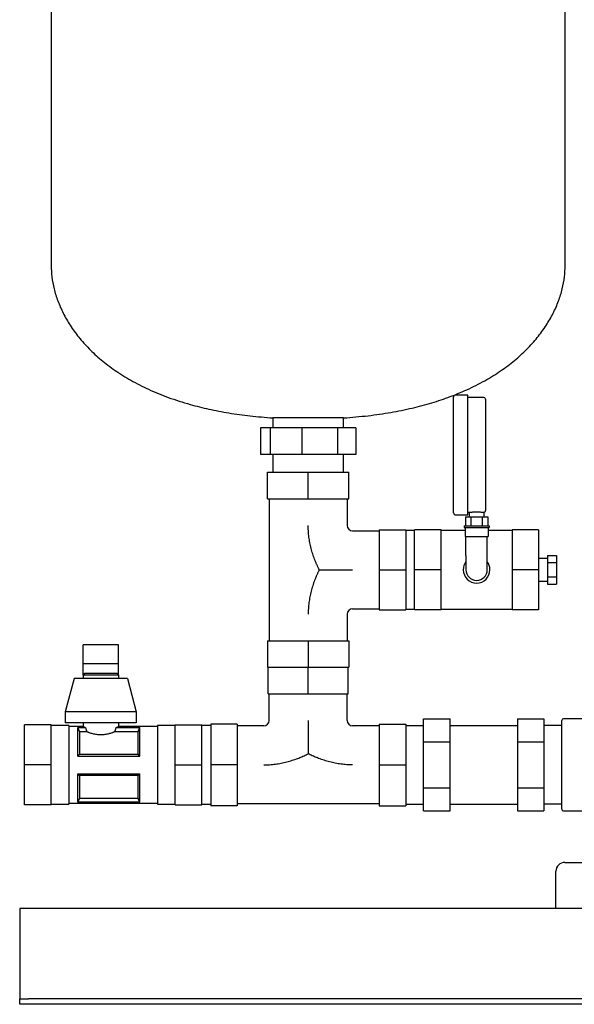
# Model space of a CAD drawing. Header units: millimetres. Extents: x 14 to 1266, y 11 to 850.
# Tile 1 of 4: x 14 to 327, y 11 to 566. Entities that reach past the tile are written whole.
import ezdxf

# ---------------------------------------------------------------- set-up
doc = ezdxf.new("R2010")
doc.units = ezdxf.units.MM

msp = doc.modelspace()

# ---------------------------------------------------------------- linework, layer by layer
at = {"color": 7, "linetype": 'Continuous', "lineweight": 25}
for p, q in [((31.43, 697.98), (31.43, 427.38)), ((321.43, 427.38), (321.43, 697.98)), ((258.43, 320.58), (258.43, 353.33)), ((266.43, 354.33), (259.43, 354.33)), ((266.43, 320.58), (266.43, 354.33)), ((275.43, 352.98), (266.43, 352.98)), ((276.43, 351.98), (276.43, 320.58)), ((156.43, 341.41), (156.43, 335.78)), ((173.82, 341.41), (156.43, 341.41)), ((196.43, 341.41), (173.82, 341.41)), ((196.43, 335.78), (196.43, 341.41)), ((149.6, 335.78), (149.6, 320.78)), ((154.96, 335.78), (149.6, 335.78)), ((154.96, 335.78), (154.96, 320.78)), ((172.9, 335.78), (154.96, 335.78)), ((172.9, 335.78), (172.9, 320.78)), ((192.9, 335.78), (172.9, 335.78)), ((192.9, 335.78), (192.9, 320.78)), ((203.26, 335.78), (192.9, 335.78)), ((203.26, 335.78), (203.26, 320.78)), ((154.96, 320.78), (149.6, 320.78)), ((172.9, 320.78), (154.96, 320.78)), ((156.43, 320.78), (156.43, 310.78)), ((192.9, 320.78), (172.9, 320.78)), ((203.26, 320.78), (192.9, 320.78)), ((196.43, 310.78), (196.43, 320.78)), ((258.43, 287.83), (258.43, 320.58)), ((266.43, 286.83), (266.43, 320.58)), ((276.43, 320.58), (276.43, 289.17)), ((153.43, 295.78), (153.43, 310.78)), ((153.43, 310.78), (176.43, 310.78)), ((176.43, 295.78), (176.43, 310.78)), ((176.43, 310.78), (199.43, 310.78)), ((199.43, 295.78), (199.43, 310.78)), ((153.43, 295.78), (176.43, 295.78)), ((154.43, 295.78), (154.43, 215.78)), ((176.43, 295.78), (199.43, 295.78)), ((198.43, 295.78), (198.43, 280.78)), ((259.43, 286.83), (266.43, 286.83)), ((265.08, 285.58), (265.08, 280.58)), ((265.08, 285.58), (268.25, 285.58)), ((266.43, 288.18), (267.33, 288.18)), ((267.33, 288.18), (267.33, 285.58)), ((268.25, 285.58), (268.25, 280.58)), ((268.25, 285.58), (274.6, 285.58)), ((274.6, 285.58), (274.6, 280.58)), ((274.6, 285.58), (277.78, 285.58)), ((275.53, 288.18), (275.53, 285.58)), ((277.78, 285.58), (277.78, 280.58)), ((201.43, 277.78), (216.43, 277.78)), ((216.43, 278.28), (216.43, 255.78)), ((216.43, 278.28), (231.43, 278.28)), ((231.43, 278.28), (231.43, 255.78)), ((236.43, 277.93), (231.43, 277.93)), ((251.43, 278.28), (236.43, 278.28)), ((236.43, 255.78), (236.43, 278.28)), ((251.43, 255.78), (251.43, 278.28)), ((264.93, 277.93), (251.43, 277.93)), ((264.43, 280.58), (264.43, 279.58)), ((264.43, 280.58), (278.43, 280.58)), ((264.43, 279.58), (278.43, 279.58)), ((264.93, 279.58), (264.93, 274.58)), ((277.93, 279.58), (277.93, 274.58)), ((291.43, 277.93), (277.93, 277.93)), ((278.43, 280.58), (278.43, 279.58)), ((306.43, 278.28), (291.43, 278.28)), ((291.43, 278.28), (291.43, 255.78)), ((306.43, 278.28), (306.43, 255.78)), ((264.93, 274.58), (277.93, 274.58)), ((265.43, 263.78), (265.43, 274.58)), ((277.43, 263.78), (277.43, 274.58)), ((265.43, 263.78), (265.43, 255.78)), ((277.43, 255.78), (277.43, 263.78)), ((311.43, 262.13), (306.43, 262.13)), ((311.43, 263.86), (311.43, 259.82)), ((311.43, 263.86), (316.43, 263.86)), ((316.43, 263.86), (316.43, 259.82)), ((216.43, 255.78), (231.43, 255.78)), ((216.43, 255.78), (216.43, 233.28)), ((231.43, 255.78), (231.43, 233.28)), ((251.43, 255.78), (236.43, 255.78)), ((236.43, 233.28), (236.43, 255.78)), ((251.43, 233.28), (251.43, 255.78)), ((306.43, 255.78), (291.43, 255.78)), ((291.43, 255.78), (291.43, 233.28)), ((306.43, 255.78), (306.43, 233.28)), ((311.43, 259.82), (316.43, 259.82)), ((311.43, 259.82), (311.43, 251.74)), ((316.43, 259.82), (316.43, 251.74)), ((311.43, 251.74), (311.43, 247.7)), ((311.43, 251.74), (316.43, 251.74)), ((316.43, 251.74), (316.43, 247.7)), ((306.43, 249.43), (311.43, 249.43)), ((311.43, 247.7), (316.43, 247.7)), ((201.43, 233.78), (216.43, 233.78)), ((216.43, 233.28), (231.43, 233.28)), ((231.43, 233.63), (236.43, 233.63)), ((251.43, 233.28), (236.43, 233.28)), ((251.43, 233.63), (291.43, 233.63)), ((306.43, 233.28), (291.43, 233.28)), ((198.43, 230.78), (198.43, 215.78)), ((69.43, 213.47), (49.43, 213.47)), ((49.43, 203.02), (49.43, 213.47)), ((69.43, 203.02), (69.43, 213.47)), ((153.43, 215.78), (153.43, 200.78)), ((153.43, 215.78), (176.43, 215.78)), ((176.43, 215.78), (176.43, 200.78)), ((176.43, 215.78), (199.43, 215.78)), ((199.43, 215.78), (199.43, 200.78)), ((49.43, 196.43), (49.43, 203.02)), ((49.43, 203.02), (69.43, 203.02)), ((69.43, 196.43), (69.43, 203.02)), ((153.43, 200.78), (176.43, 200.78)), ((153.93, 185.78), (153.93, 200.78)), ((176.43, 200.78), (199.43, 200.78)), ((176.43, 185.78), (176.43, 200.78)), ((198.93, 185.78), (198.93, 200.78)), ((44.43, 194.43), (39.43, 175.68)), ((74.43, 194.43), (44.43, 194.43)), ((50.43, 197.43), (49.43, 196.43)), ((49.43, 196.43), (49.43, 194.43)), ((69.43, 196.43), (49.43, 196.43)), ((50.43, 197.43), (68.43, 197.43)), ((68.43, 197.43), (69.43, 196.43)), ((69.43, 196.43), (69.43, 194.43)), ((74.43, 194.43), (79.43, 175.68)), ((153.93, 185.78), (176.43, 185.78)), ((154.43, 170.78), (154.43, 185.78)), ((176.43, 185.78), (198.93, 185.78)), ((198.43, 170.78), (198.43, 185.78)), ((79.43, 175.68), (39.43, 175.68)), ((39.43, 175.68), (39.43, 169.43)), ((79.43, 175.68), (79.43, 169.43)), ((31.43, 168.28), (16.43, 168.28)), ((16.43, 145.78), (16.43, 168.28)), ((31.43, 145.78), (31.43, 168.28)), ((41.43, 167.93), (31.43, 167.93)), ((79.43, 169.43), (39.43, 169.43)), ((41.43, 167.93), (41.43, 145.78)), ((49.43, 167.43), (41.43, 167.43)), ((46.43, 166.84), (50.77, 166.84)), ((46.43, 150.78), (46.43, 166.84)), ((46.46, 166.78), (50.77, 166.78)), ((49.43, 169.43), (49.43, 167.43)), ((50.77, 166.78), (50.77, 166.84)), ((68.09, 166.84), (81.43, 166.84)), ((68.09, 166.84), (68.09, 166.78)), ((68.09, 166.78), (81.4, 166.78)), ((69.43, 169.43), (69.43, 167.43)), ((91.43, 167.43), (69.43, 167.43)), ((81.43, 150.78), (81.43, 166.84)), ((101.43, 167.93), (91.43, 167.93)), ((91.43, 167.93), (91.43, 145.78)), ((101.43, 145.78), (101.43, 168.28)), ((101.43, 168.28), (116.43, 168.28)), ((116.43, 145.78), (116.43, 168.28)), ((121.43, 167.93), (116.43, 167.93)), ((136.43, 168.78), (121.43, 168.78)), ((121.43, 168.78), (121.43, 145.78)), ((136.43, 168.78), (136.43, 145.78)), ((151.43, 167.78), (136.43, 167.78)), ((216.43, 167.78), (201.43, 167.78)), ((216.43, 168.78), (231.43, 168.78)), ((216.43, 168.78), (216.43, 145.78)), ((231.43, 168.78), (231.43, 145.78)), ((231.43, 167.93), (241.43, 167.93)), ((241.43, 158.77), (241.43, 171.76)), ((241.43, 171.76), (256.43, 171.76)), ((256.43, 158.77), (256.43, 171.76)), ((256.43, 167.93), (294.43, 167.93)), ((294.43, 171.76), (294.43, 158.77)), ((294.43, 171.76), (309.43, 171.76)), ((309.43, 171.76), (309.43, 158.77)), ((319.43, 167.93), (309.43, 167.93)), ((319.43, 145.78), (319.43, 170.78)), ((345.43, 171.78), (320.43, 171.78)), ((47.36, 164.46), (47.36, 151.86)), ((51.49, 164.46), (47.36, 164.46)), ((80.5, 164.46), (67.37, 164.46)), ((80.5, 151.86), (80.5, 164.46)), ((241.43, 158.77), (256.43, 158.77)), ((241.43, 132.79), (241.43, 158.77)), ((256.43, 132.79), (256.43, 158.77)), ((294.43, 158.77), (309.43, 158.77)), ((294.43, 158.77), (294.43, 132.79)), ((309.43, 158.77), (309.43, 132.79)), ((46.43, 150.78), (81.43, 150.78)), ((47.36, 151.86), (80.5, 151.86)), ((31.43, 145.78), (16.43, 145.78)), ((16.43, 123.28), (16.43, 145.78)), ((31.43, 123.28), (31.43, 145.78)), ((41.43, 145.78), (41.43, 123.63)), ((91.43, 145.78), (91.43, 123.63)), ((101.43, 145.78), (116.43, 145.78)), ((101.43, 123.28), (101.43, 145.78)), ((116.43, 123.28), (116.43, 145.78)), ((136.43, 145.78), (121.43, 145.78)), ((121.43, 145.78), (121.43, 122.78)), ((136.43, 145.78), (136.43, 122.78)), ((216.43, 145.78), (231.43, 145.78)), ((216.43, 145.78), (216.43, 122.78)), ((231.43, 145.78), (231.43, 122.78)), ((319.43, 120.78), (319.43, 145.78)), ((46.43, 140.78), (81.43, 140.78)), ((46.43, 124.71), (46.43, 140.78)), ((47.36, 139.7), (47.36, 127.09)), ((80.5, 139.7), (47.36, 139.7)), ((80.5, 127.09), (80.5, 139.7)), ((81.43, 124.71), (81.43, 140.78)), ((241.43, 119.8), (241.43, 132.79)), ((241.43, 132.79), (256.43, 132.79)), ((256.43, 119.8), (256.43, 132.79)), ((294.43, 132.79), (294.43, 119.8)), ((294.43, 132.79), (309.43, 132.79)), ((309.43, 132.79), (309.43, 119.8)), ((31.43, 123.28), (16.43, 123.28)), ((31.43, 123.63), (41.43, 123.63)), ((41.43, 124.13), (91.43, 124.13)), ((46.43, 124.71), (81.43, 124.71)), ((81.4, 124.78), (46.46, 124.78)), ((47.36, 127.09), (80.5, 127.09)), ((91.43, 123.63), (101.43, 123.63)), ((101.43, 123.28), (116.43, 123.28)), ((116.43, 123.63), (121.43, 123.63)), ((136.43, 122.78), (121.43, 122.78)), ((216.43, 123.78), (136.43, 123.78)), ((216.43, 122.78), (231.43, 122.78)), ((231.43, 123.63), (241.43, 123.63)), ((256.43, 123.63), (294.43, 123.63)), ((319.43, 123.63), (309.43, 123.63)), ((241.43, 119.8), (256.43, 119.8)), ((294.43, 119.8), (309.43, 119.8)), ((320.43, 119.78), (345.43, 119.78)), ((321.18, 90.78), (341.38, 90.78)), ((316.18, 64.78), (316.18, 85.78)), ((813.68, 64.78), (13.68, 64.78)), ((13.68, 64.78), (13.68, 59.78)), ((13.68, 59.78), (13.68, 15.78)), ((13.68, 15.78), (13.68, 13.78)), ((13.68, 10.78), (13.68, 13.78)), ((13.68, 13.78), (18.68, 13.78)), ((808.68, 13.78), (18.68, 13.78)), ((18.68, 10.78), (13.68, 10.78)), ((808.68, 10.78), (18.68, 10.78))]:
    msp.add_line(p, q, dxfattribs=at)
at = {"color": 7, "linetype": 'Continuous', "lineweight": 25, "flags": 128}
for points in [[(46.43, 166.84), (46.44, 166.81), (46.46, 166.78)], [(81.4, 166.78), (81.42, 166.82), (81.43, 166.84)], [(46.46, 124.78), (46.44, 124.74), (46.43, 124.71)], [(81.43, 124.71), (81.41, 124.75), (81.4, 124.78)]]:
    msp.add_lwpolyline(points, dxfattribs=at)
at = {"color": 7, "linetype": 'Continuous', "lineweight": 25}
for centre, radius, start, end in [((259.43, 353.33), 1, 90, 180), ((275.43, 351.98), 1, 0, 90), ((259.43, 287.83), 1, 180, 270), ((201.43, 280.78), 3, 180, 270), ((271.43, 255.78), 7.5, 143.1301, 180), ((271.43, 255.78), 7.5, 180, 0), ((271.43, 255.78), 6, 180, 270), ((271.43, 255.78), 6, 270, 0), ((271.43, 255.78), 7.5, 0, 36.8699), ((201.43, 230.78), 3, 90, 180), ((151.43, 170.78), 3, 270, 0), ((201.43, 170.78), 3, 180, 270), ((320.43, 170.78), 1, 90, 180), ((320.43, 120.78), 1, 180, 270), ((321.18, 85.78), 5, 90, 180)]:
    msp.add_arc(centre, radius, start, end, dxfattribs=at)
for points, knots in [([(31.43, 427.38), (31.51, 425.22), (31.68, 420.8), (32.99, 414.09), (35.11, 407.24), (38.15, 400.33), (42.11, 393.47), (46.99, 386.75), (52.83, 380.22), (59.67, 373.94), (67.55, 367.98), (76.5, 362.4), (86.55, 357.3), (97.74, 352.73), (109.11, 349.1), (120.51, 346.25), (131.79, 344.1), (143.84, 342.4), (152.15, 341.75), (156.43, 341.41)], [0, 0, 0, 0, 0.039003, 0.079969, 0.123044, 0.168399, 0.216235, 0.265872, 0.318412, 0.374173, 0.43351, 0.496816, 0.564519, 0.637073, 0.714953, 0.780208, 0.849301, 0.922481, 1, 1, 1, 1]), ([(196.43, 341.41), (201.04, 341.78), (209.97, 342.49), (222.88, 344.39), (234.91, 346.82), (246.05, 349.78), (256.35, 353.23), (266.31, 357.33), (275.86, 362.13), (284.87, 367.68), (292.8, 373.62), (299.74, 379.93), (305.69, 386.53), (310.68, 393.35), (314.68, 400.27), (317.74, 407.2), (319.86, 414.06), (321.18, 420.78), (321.35, 425.22), (321.43, 427.38)], [0, 0, 0, 0, 0.08352, 0.162003, 0.235767, 0.305124, 0.370381, 0.431839, 0.499782, 0.563307, 0.622839, 0.678776, 0.732519, 0.783228, 0.831195, 0.876667, 0.919848, 0.96091, 1, 1, 1, 1]), ([(275.53, 288.18), (275.65, 288.2), (275.89, 288.25), (276.19, 288.49), (276.39, 288.81), (276.42, 289.06), (276.43, 289.17)], [0, 0, 0, 0, 0.241358, 0.5, 0.758642, 1, 1, 1, 1]), ([(267.33, 288.18), (267.33, 288.18), (267.33, 288.18), (267.34, 288.18), (267.37, 288.18), (267.41, 288.19), (267.48, 288.2), (267.63, 288.22), (267.91, 288.25), (268.36, 288.29), (268.91, 288.34), (269.54, 288.39), (270.24, 288.42), (270.97, 288.44), (271.72, 288.44), (272.47, 288.43), (273.17, 288.39), (273.82, 288.35), (274.39, 288.3), (274.78, 288.27), (275.04, 288.24), (275.2, 288.22), (275.34, 288.2), (275.4, 288.2), (275.43, 288.19)], [0, 0, 0, 0, 0.015612, 0.031194, 0.046779, 0.062398, 0.09373, 0.125082, 0.187508, 0.250019, 0.312569, 0.374947, 0.437574, 0.499871, 0.562544, 0.624823, 0.687505, 0.749817, 0.812454, 0.874834, 0.90614, 0.937441, 0.968727, 1, 1, 1, 1]), ([(182.68, 255.78), (182.57, 255.99), (182.36, 256.42), (182.05, 257.07), (181.74, 257.73), (181.44, 258.38), (181.15, 259.04), (180.87, 259.7), (180.59, 260.37), (180.32, 261.04), (179.76, 262.49), (178.96, 264.76), (178.06, 267.88), (177.34, 271.04), (176.82, 274.26), (176.58, 276.69), (176.49, 278.33), (176.45, 279.13), (176.43, 279.95), (176.43, 280.5), (176.43, 280.78)], [0, 0, 0, 0, 0.027887, 0.055741, 0.083568, 0.11137, 0.139153, 0.16692, 0.194677, 0.222426, 0.250174, 0.375098, 0.498817, 0.624405, 0.748764, 0.874334, 0.905749, 0.93716, 0.967425, 1, 1, 1, 1]), ([(182.68, 255.78), (182.57, 255.56), (182.36, 255.14), (182.05, 254.49), (181.75, 253.84), (181.45, 253.19), (181.16, 252.53), (180.88, 251.87), (180.6, 251.21), (180.33, 250.54), (179.77, 249.09), (178.97, 246.81), (178.06, 243.68), (177.34, 240.51), (176.82, 237.29), (176.58, 234.85), (176.49, 233.22), (176.45, 232.4), (176.43, 231.59), (176.43, 231.04), (176.43, 230.78)], [0, 0, 0, 0, 0.0277889, 0.0555401, 0.0832562, 0.1109398, 0.1385942, 0.1662227, 0.1938292, 0.2214178, 0.2489931, 0.374372, 0.4991261, 0.6245386, 0.7494808, 0.8747271, 0.90605, 0.9373686, 0.9696892, 1, 1, 1, 1]), ([(182.68, 255.78), (182.9, 255.78), (183.35, 255.78), (184.02, 255.78), (184.68, 255.78), (185.35, 255.78), (186.01, 255.78), (186.67, 255.78), (187.89, 255.78), (189.67, 255.78), (192.02, 255.78), (194.37, 255.78), (196.72, 255.78), (199.07, 255.78), (200.64, 255.78), (201.43, 255.78)], [0, 0, 0, 0, 0.036186, 0.072163, 0.107943, 0.143536, 0.178954, 0.21421, 0.249318, 0.374945, 0.498887, 0.624562, 0.749161, 0.874764, 1, 1, 1, 1]), ([(49.43, 167.43), (49.43, 167.43), (49.43, 167.43), (49.44, 167.42), (49.46, 167.41), (49.49, 167.4), (49.53, 167.38), (49.58, 167.36), (49.63, 167.33), (49.7, 167.31), (49.79, 167.27), (49.91, 167.21), (50.08, 167.14), (50.28, 167.05), (50.5, 166.95), (50.68, 166.88), (50.77, 166.84)], [0, 0, 0, 0, 0.054384, 0.109024, 0.16393, 0.219112, 0.274579, 0.330339, 0.386404, 0.44278, 0.499478, 0.593107, 0.689943, 0.790017, 0.893361, 1, 1, 1, 1]), ([(68.09, 166.84), (68.14, 166.86), (68.24, 166.91), (68.38, 166.96), (68.51, 167.02), (68.63, 167.07), (68.74, 167.12), (68.84, 167.16), (68.93, 167.2), (69.01, 167.24), (69.11, 167.28), (69.21, 167.33), (69.31, 167.37), (69.38, 167.41), (69.42, 167.43), (69.43, 167.43), (69.43, 167.43)], [0, 0, 0, 0, 0.059469, 0.117923, 0.175366, 0.231802, 0.287238, 0.341677, 0.395125, 0.447587, 0.49907, 0.601196, 0.702298, 0.80243, 0.901645, 1, 1, 1, 1]), ([(176.43, 170.78), (176.43, 170), (176.43, 168.43), (176.43, 166.08), (176.43, 163.73), (176.43, 161.39), (176.43, 159.04), (176.43, 157.09), (176.43, 155.53), (176.43, 154.37), (176.43, 153.2), (176.43, 152.42), (176.43, 152.03)], [0, 0, 0, 0, 0.124809, 0.249986, 0.374405, 0.499906, 0.624024, 0.749851, 0.811595, 0.873822, 0.936604, 1, 1, 1, 1]), ([(67.37, 164.46), (67.3, 164.44), (67.17, 164.38), (66.96, 164.29), (66.74, 164.21), (66.52, 164.12), (66.29, 164.03), (66.05, 163.94), (65.6, 163.78), (64.9, 163.55), (63.91, 163.27), (62.86, 163.03), (61.76, 162.84), (60.62, 162.72), (59.45, 162.68), (58.28, 162.72), (57.13, 162.84), (56.01, 163.02), (54.96, 163.27), (53.97, 163.55), (53.2, 163.8), (52.63, 164.01), (52.23, 164.16), (51.84, 164.32), (51.61, 164.41), (51.49, 164.46)], [0, 0, 0, 0, 0.017904, 0.035755, 0.053569, 0.071363, 0.089151, 0.106951, 0.124778, 0.18776, 0.24984, 0.312663, 0.374317, 0.436894, 0.498936, 0.561218, 0.624086, 0.686097, 0.7493, 0.81136, 0.874338, 0.905734, 0.937085, 0.968478, 1, 1, 1, 1]), ([(151.43, 145.78), (151.69, 145.78), (152.24, 145.78), (153.06, 145.8), (153.88, 145.84), (155.51, 145.93), (157.95, 146.17), (161.17, 146.69), (164.34, 147.41), (167.45, 148.32), (169.9, 149.17), (171.71, 149.89), (172.9, 150.39), (174.09, 150.91), (175.27, 151.46), (176.04, 151.84), (176.43, 152.03)], [0, 0, 0, 0, 0.030407, 0.062829, 0.094236, 0.125656, 0.251228, 0.375965, 0.50118, 0.625191, 0.749827, 0.799705, 0.849639, 0.899653, 0.949768, 1, 1, 1, 1]), ([(201.43, 145.78), (201.15, 145.78), (200.6, 145.78), (199.79, 145.8), (198.98, 145.84), (197.36, 145.93), (194.92, 146.17), (191.71, 146.69), (188.53, 147.41), (185.4, 148.32), (182.94, 149.18), (181.13, 149.9), (179.94, 150.39), (178.76, 150.92), (177.58, 151.46), (176.81, 151.84), (176.43, 152.03)], [0, 0, 0, 0, 0.032464, 0.062643, 0.093941, 0.125284, 0.250529, 0.375084, 0.500882, 0.625335, 0.751013, 0.800723, 0.850452, 0.900224, 0.950066, 1, 1, 1, 1])]:
    msp.add_open_spline(points, degree=3, knots=knots, dxfattribs=at)
for points in [[(275.43, 288.19), (275.49, 288.18), (275.53, 288.18), (275.53, 288.18)], [(46.46, 166.78), (46.78, 165.97), (47.08, 165.2), (47.36, 164.46)], [(50.77, 166.78), (50.99, 165.98), (51.23, 165.2), (51.49, 164.46)], [(67.37, 164.46), (67.63, 165.2), (67.87, 165.98), (68.09, 166.78)], [(80.5, 164.46), (80.77, 165.2), (81.07, 165.97), (81.4, 166.78)], [(47.36, 151.86), (47.08, 151.52), (46.78, 151.16), (46.43, 150.78)], [(81.43, 150.78), (81.07, 151.16), (80.77, 151.52), (80.5, 151.86)], [(46.43, 140.78), (46.78, 140.4), (47.08, 140.04), (47.36, 139.7)], [(80.5, 139.7), (80.77, 140.04), (81.07, 140.4), (81.43, 140.78)], [(47.36, 127.09), (47.08, 126.36), (46.78, 125.58), (46.46, 124.78)], [(81.4, 124.78), (81.07, 125.58), (80.77, 126.36), (80.5, 127.09)]]:
    msp.add_open_spline(points, degree=3, dxfattribs=at)

doc.saveas('drawing.dxf')
